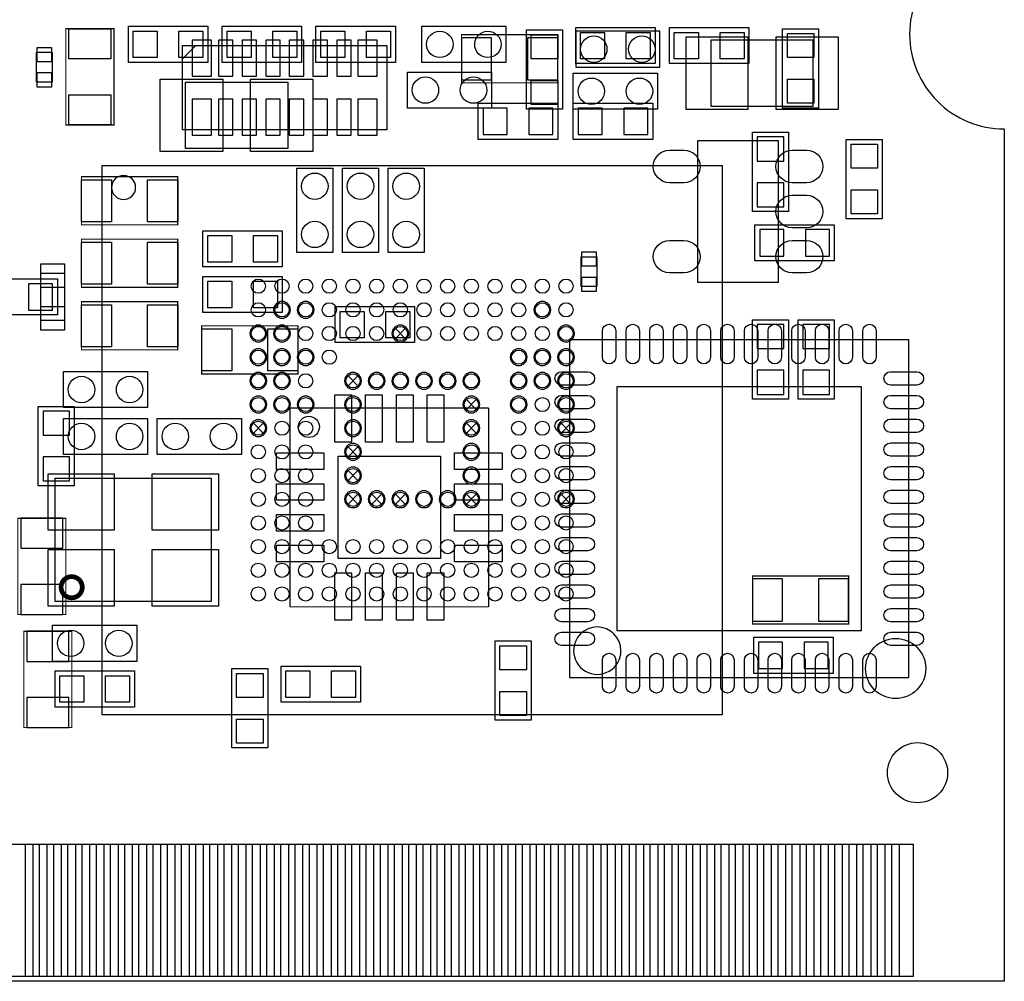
# Model space of a CAD drawing. Extents: x 7.2 to 74.8, y 33.9 to 67.
# Tile 5 of 6: x 54 to 74.8, y 34 to 54.3. Entities that reach past the tile are written whole.
import ezdxf

# ---------------------------------------------------------------- set-up
doc = ezdxf.new("R2010")
doc.units = 0
for name, color, linetype in [('BG_OUTLINE', 9, 'CONTINUOUS'), ('PG_ASSEMBLY_BOTTOM', 254, 'CONTINUOUS'), ('PG_ASSEMBLY_TOP', 13, 'CONTINUOUS'), ('PIN_BOTTOM', 211, 'CONTINUOUS'), ('PIN_TOP', 173, 'CONTINUOUS')]:
    doc.layers.add(name, color=color, linetype=linetype)

msp = doc.modelspace()

# ---------------------------------------------------------------- linework, layer by layer
at = {"layer": 'BG_OUTLINE'}
msp.add_lwpolyline([(74.799952, 55.992776, 0.414214), (72.800972, 53.993796, 0.414214), (74.799952, 51.994816), (74.799952, 33.993836), (23.949152, 33.993836), (23.949152, 37.493956, 0.414214), (23.451312, 37.994336, 0.414214), (22.950932, 37.493956), (22.950932, 33.993836), (7.200392, 33.993836), (7.200392, 51.994816, 0.414214), (9.199372, 53.993796, 0.414214), (7.200392, 55.992776), (7.199884, 66.987928), (74.799952, 66.987928)], format="xyb", close=True, dxfattribs=at)
at = {"layer": 'PG_ASSEMBLY_BOTTOM', "const_width": 0.0254}
for points in [[(63.334392, 52.967636), (65.366392, 52.967636), (65.366392, 53.983636), (63.334392, 53.983636), (63.334392, 52.967636)], [(53.961792, 43.772836), (53.961792, 41.740836), (54.977792, 41.740836), (54.977792, 43.772836), (53.961792, 43.772836)], [(69.481192, 41.537636), (71.513192, 41.537636), (71.513192, 42.553636), (69.481192, 42.553636), (69.481192, 41.537636)], [(55.104792, 39.353236), (55.104792, 41.385236), (54.088792, 41.385236), (54.088792, 39.353236), (55.104792, 39.353236)]]:
    msp.add_lwpolyline(points, dxfattribs=at)
at = {"layer": 'PG_ASSEMBLY_BOTTOM'}
for points in [[(67.525392, 54.059836), (65.747392, 54.059836), (65.747392, 53.297836), (67.525392, 53.297836), (67.525392, 54.059836)], [(68.604892, 52.472336), (70.763892, 52.472336), (70.763892, 53.869336), (68.604892, 53.869336), (68.604892, 52.472336)], [(57.441592, 53.475636), (57.720992, 53.755036)], [(61.917326, 47.548292), (61.917326, 47.5488), (62.168278, 47.799752)], [(61.91758, 47.799498), (61.91758, 47.79899), (62.168532, 47.548038)], [(60.917328, 46.548294), (60.917328, 46.548802), (61.16828, 46.799754)], [(60.917582, 46.7995), (60.917582, 46.798992), (61.168534, 46.54804)], [(63.417196, 46.048422), (63.417196, 46.04893), (63.668148, 46.299882)], [(63.41745, 46.299628), (63.41745, 46.29912), (63.668402, 46.048168)], [(58.917332, 45.548296), (58.917332, 45.548804), (59.168284, 45.799756)], [(58.917586, 45.799502), (58.917586, 45.798994), (59.168538, 45.548042)], [(63.417196, 45.548296), (63.417196, 45.548804), (63.668148, 45.799756)], [(63.41745, 45.799502), (63.41745, 45.798994), (63.668402, 45.548042)], [(65.417192, 45.548296), (65.417192, 45.548804), (65.668144, 45.799756)], [(65.417446, 45.799502), (65.417446, 45.798994), (65.668398, 45.548042)], [(60.917328, 45.048424), (60.917328, 45.048932), (61.16828, 45.299884)], [(60.917582, 45.29963), (60.917582, 45.299122), (61.168534, 45.04817)], [(60.917328, 44.548298), (60.917328, 44.548806), (61.16828, 44.799758)], [(60.917582, 44.799504), (60.917582, 44.798996), (61.168534, 44.548044)], [(60.917328, 44.048426), (60.917328, 44.048934), (61.16828, 44.299886)], [(60.917582, 44.299632), (60.917582, 44.299124), (61.168534, 44.048172)], [(61.4172, 44.048426), (61.4172, 44.048934), (61.668152, 44.299886)], [(61.417454, 44.299632), (61.417454, 44.299124), (61.668406, 44.048172)], [(61.917326, 44.048426), (61.917326, 44.048934), (62.168278, 44.299886)], [(61.91758, 44.299632), (61.91758, 44.299124), (62.168532, 44.048172)], [(63.417196, 44.048426), (63.417196, 44.048934), (63.668148, 44.299886)], [(63.41745, 44.299632), (63.41745, 44.299124), (63.668402, 44.048172)], [(65.417192, 44.048426), (65.417192, 44.048934), (65.668144, 44.299886)], [(65.417446, 44.299632), (65.417446, 44.299124), (65.668398, 44.048172)]]:
    msp.add_lwpolyline(points, dxfattribs=at)
for points in [[(57.441592, 53.755036), (61.759592, 53.755036), (61.759592, 51.977036), (57.441592, 51.977036)], [(65.366392, 51.773836), (63.689992, 51.773836), (63.689992, 52.535836), (65.366392, 52.535836)], [(65.696592, 52.535836), (67.372992, 52.535836), (67.372992, 51.773836), (65.696592, 51.773836)], [(69.481192, 50.249836), (69.481192, 51.926236), (70.243192, 51.926236), (70.243192, 50.249836)], [(68.843144, 39.623746), (55.743094, 39.623746), (55.743094, 51.223672), (68.843144, 51.223672)], [(69.531992, 49.970436), (71.208392, 49.970436), (71.208392, 49.208436), (69.531992, 49.208436)], [(54.799992, 48.065436), (53.123592, 48.065436), (53.123592, 48.827436), (54.799992, 48.827436)], [(70.243192, 47.963836), (70.243192, 46.287436), (69.481192, 46.287436), (69.481192, 47.963836)], [(71.208392, 47.963836), (71.208392, 46.287436), (70.446392, 46.287436), (70.446392, 47.963836)], [(54.393592, 44.458636), (54.393592, 46.135036), (55.155592, 46.135036), (55.155592, 44.458636)], [(71.182992, 40.496236), (69.506592, 40.496236), (69.506592, 41.258236), (71.182992, 41.258236)]]:
    msp.add_lwpolyline(points, close=True, dxfattribs=at)
for points in [[(56.450992, 50.757836, 1), (55.942992, 50.757836, 1), (56.450992, 50.757836)], [(59.720734, 48.173894, 1), (59.365134, 48.173894, 1), (59.720734, 48.173894)], [(60.22086, 48.173894, 1), (59.86526, 48.173894, 1), (60.22086, 48.173894)], [(65.22085, 48.173894, 1), (64.86525, 48.173894, 1), (65.22085, 48.173894)], [(59.220862, 47.673768, 1), (58.865262, 47.673768, 1), (59.220862, 47.673768)], [(59.720734, 47.673768, 1), (59.365134, 47.673768, 1), (59.720734, 47.673768)], [(62.220856, 47.673768, 1), (61.865256, 47.673768, 1), (62.220856, 47.673768)], [(65.720722, 47.673768, 1), (65.365122, 47.673768, 1), (65.720722, 47.673768)], [(59.220862, 47.173896, 1), (58.865262, 47.173896, 1), (59.220862, 47.173896)], [(59.720734, 47.173896, 1), (59.365134, 47.173896, 1), (59.720734, 47.173896)], [(60.22086, 47.173896, 1), (59.86526, 47.173896, 1), (60.22086, 47.173896)], [(64.720724, 47.173896, 1), (64.365124, 47.173896, 1), (64.720724, 47.173896)], [(65.22085, 47.173896, 1), (64.86525, 47.173896, 1), (65.22085, 47.173896)], [(65.720722, 47.173896, 1), (65.365122, 47.173896, 1), (65.720722, 47.173896)], [(59.220862, 46.67377, 1), (58.865262, 46.67377, 1), (59.220862, 46.67377)], [(59.720734, 46.67377, 1), (59.365134, 46.67377, 1), (59.720734, 46.67377)], [(61.220858, 46.67377, 1), (60.865258, 46.67377, 1), (61.220858, 46.67377)], [(61.72073, 46.67377, 1), (61.36513, 46.67377, 1), (61.72073, 46.67377)], [(62.220856, 46.67377, 1), (61.865256, 46.67377, 1), (62.220856, 46.67377)], [(62.720728, 46.67377, 1), (62.365128, 46.67377, 1), (62.720728, 46.67377)], [(63.220854, 46.67377, 1), (62.865254, 46.67377, 1), (63.220854, 46.67377)], [(63.720726, 46.67377, 1), (63.365126, 46.67377, 1), (63.720726, 46.67377)], [(64.720724, 46.67377, 1), (64.365124, 46.67377, 1), (64.720724, 46.67377)], [(65.22085, 46.67377, 1), (64.86525, 46.67377, 1), (65.22085, 46.67377)], [(65.720722, 46.67377, 1), (65.365122, 46.67377, 1), (65.720722, 46.67377)], [(59.220862, 46.173898, 1), (58.865262, 46.173898, 1), (59.220862, 46.173898)], [(59.720734, 46.173898, 1), (59.365134, 46.173898, 1), (59.720734, 46.173898)], [(60.22086, 46.173898, 1), (59.86526, 46.173898, 1), (60.22086, 46.173898)], [(61.220858, 46.173898, 1), (60.865258, 46.173898, 1), (61.220858, 46.173898)], [(63.720726, 46.173898, 1), (63.365126, 46.173898, 1), (63.720726, 46.173898)], [(64.720724, 46.173898, 1), (64.365124, 46.173898, 1), (64.720724, 46.173898)], [(65.720722, 46.173898, 1), (65.365122, 46.173898, 1), (65.720722, 46.173898)], [(59.220862, 45.673772, 1), (58.865262, 45.673772, 1), (59.220862, 45.673772)], [(61.220858, 45.673772, 1), (60.865258, 45.673772, 1), (61.220858, 45.673772)], [(63.720726, 45.673772, 1), (63.365126, 45.673772, 1), (63.720726, 45.673772)], [(65.720722, 45.673772, 1), (65.365122, 45.673772, 1), (65.720722, 45.673772)], [(61.220858, 45.1739, 1), (60.865258, 45.1739, 1), (61.220858, 45.1739)], [(63.720726, 45.1739, 1), (63.365126, 45.1739, 1), (63.720726, 45.1739)], [(61.220858, 44.673774, 1), (60.865258, 44.673774, 1), (61.220858, 44.673774)], [(63.720726, 44.673774, 1), (63.365126, 44.673774, 1), (63.720726, 44.673774)], [(61.220858, 44.173902, 1), (60.865258, 44.173902, 1), (61.220858, 44.173902)], [(61.72073, 44.173902, 1), (61.36513, 44.173902, 1), (61.72073, 44.173902)], [(62.220856, 44.173902, 1), (61.865256, 44.173902, 1), (62.220856, 44.173902)], [(62.720728, 44.173902, 1), (62.365128, 44.173902, 1), (62.720728, 44.173902)], [(63.220854, 44.173902, 1), (62.865254, 44.173902, 1), (63.220854, 44.173902)], [(63.720726, 44.173902, 1), (63.365126, 44.173902, 1), (63.720726, 44.173902)], [(65.720722, 44.173902, 1), (65.365122, 44.173902, 1), (65.720722, 44.173902)]]:
    msp.add_lwpolyline(points, format="xyb", dxfattribs=at)
at = {"layer": 'PG_ASSEMBLY_TOP'}
for points, const_width in [([(55.993792, 54.110636), (55.993792, 52.078636), (54.977792, 52.078636), (54.977792, 54.110636), (55.993792, 54.110636)], 0.0254), ([(57.339992, 49.970436), (55.307992, 49.970436), (55.307992, 50.986436), (57.339992, 50.986436), (57.339992, 49.970436)], 0.0254), ([(57.339992, 48.649636), (55.307992, 48.649636), (55.307992, 49.665636), (57.339992, 49.665636), (57.339992, 48.649636)], 0.0254), ([(57.339992, 47.328836), (55.307992, 47.328836), (55.307992, 48.344836), (57.339992, 48.344836), (57.339992, 47.328836)], 0.0254), ([(57.847992, 47.836836), (59.879992, 47.836836), (59.879992, 46.820836), (57.847992, 46.820836), (57.847992, 47.836836)], 0.0254), ([(59.71032, 41.901364), (59.71032, 46.101508)], 0.0254), ([(59.71032, 46.101508), (63.910464, 46.101508)], 0.0254), ([(63.910464, 46.101508), (63.910464, 41.901364)], 0.0254), ([(63.910464, 41.901364), (59.71032, 41.901364)], 0.0254), ([(74.80046, 33.993836), (74.80046, 39.283894)], 0.001016), ([(22.80031, 33.993836), (74.80046, 33.993836)], 0.001016)]:
    msp.add_lwpolyline(points, dxfattribs=dict(at, const_width=const_width))
for points in [[(56.298592, 53.399436), (56.298592, 54.161436), (57.974992, 54.161436), (57.974992, 53.399436)], [(59.956192, 54.161436), (59.956192, 53.399436), (58.279792, 53.399436), (58.279792, 54.161436)], [(60.260992, 53.399436), (60.260992, 54.161436), (61.937392, 54.161436), (61.937392, 53.399436)], [(64.705992, 54.085236), (65.467992, 54.085236), (65.467992, 52.408836), (64.705992, 52.408836)], [(67.423792, 54.136036), (67.423792, 53.374036), (65.747392, 53.374036), (65.747392, 54.136036)], [(67.728592, 53.374036), (67.728592, 54.136036), (69.404992, 54.136036), (69.404992, 53.374036)], [(70.116192, 54.110636), (70.878192, 54.110636), (70.878192, 52.434236), (70.116192, 52.434236)], [(72.224392, 50.097436), (71.462392, 50.097436), (71.462392, 51.773836), (72.224392, 51.773836)], [(59.549792, 49.843436), (59.549792, 49.081436), (57.873392, 49.081436), (57.873392, 49.843436)], [(59.549792, 48.878236), (59.549792, 48.116236), (57.873392, 48.116236), (57.873392, 48.878236)], [(60.667392, 47.481236), (60.667392, 48.243236), (62.343792, 48.243236), (62.343792, 47.481236)], [(72.776842, 40.400986), (65.626742, 40.400986), (65.626742, 47.551086), (72.776842, 47.551086)], [(54.750208, 42.015664), (54.750208, 44.615608), (58.050176, 44.615608), (58.050176, 42.015664)], [(64.045592, 41.182036), (64.807592, 41.182036), (64.807592, 39.505636), (64.045592, 39.505636)], [(58.482992, 40.597836), (59.244992, 40.597836), (59.244992, 38.921436), (58.482992, 38.921436)], [(61.200792, 40.648636), (61.200792, 39.886636), (59.524392, 39.886636), (59.524392, 40.648636)], [(56.425592, 40.547036), (56.425592, 39.785036), (54.749192, 39.785036), (54.749192, 40.547036)]]:
    msp.add_lwpolyline(points, close=True, dxfattribs=at)
for points in [[(64.274192, 53.399436), (62.496192, 53.399436), (62.496192, 54.161436), (64.274192, 54.161436), (64.274192, 53.399436)], [(54.355492, 52.982876), (54.355492, 53.612796), (54.685692, 53.612796), (54.685692, 52.982876), (54.355492, 52.982876)], [(63.969392, 52.434236), (62.191392, 52.434236), (62.191392, 53.196236), (63.969392, 53.196236), (63.969392, 52.434236)], [(65.696592, 53.170836), (67.474592, 53.170836), (67.474592, 52.408836), (65.696592, 52.408836), (65.696592, 53.170836)], [(59.664092, 51.583336), (57.505092, 51.583336), (57.505092, 52.980336), (59.664092, 52.980336), (59.664092, 51.583336)], [(68.325492, 48.751236), (68.325492, 51.748436), (70.027292, 51.748436), (70.027292, 48.751236), (68.325492, 48.751236)], [(60.616592, 51.164236), (60.616592, 49.386236), (59.854592, 49.386236), (59.854592, 51.164236), (60.616592, 51.164236)], [(60.819792, 49.386236), (60.819792, 51.164236), (61.581792, 51.164236), (61.581792, 49.386236), (60.819792, 49.386236)], [(62.546992, 51.164236), (62.546992, 49.386236), (61.784992, 49.386236), (61.784992, 51.164236), (62.546992, 51.164236)], [(65.861692, 48.664876), (65.861692, 49.294796), (66.191892, 49.294796), (66.191892, 48.664876), (65.861692, 48.664876)], [(54.948328, 48.946562), (54.948328, 47.94631), (54.448456, 47.94631), (54.448456, 48.946562), (54.948328, 48.946562)], [(56.704992, 46.109636), (54.926992, 46.109636), (54.926992, 46.871636), (56.704992, 46.871636), (56.704992, 46.109636)], [(54.926992, 45.881036), (56.704992, 45.881036), (56.704992, 45.119036), (54.926992, 45.119036), (54.926992, 45.881036)], [(58.686192, 45.119036), (56.908192, 45.119036), (56.908192, 45.881036), (58.686192, 45.881036), (58.686192, 45.119036)], [(56.476392, 40.750236), (54.698392, 40.750236), (54.698392, 41.512236), (56.476392, 41.512236), (56.476392, 40.750236)]]:
    msp.add_lwpolyline(points, dxfattribs=at)
msp.add_lwpolyline([(60.33389, 45.701458, -0.414271), (60.11037, 45.477938, -0.414144), (59.88685, 45.701458, -0.414156), (60.11037, 45.924978, -0.414144)], format="xyb", close=True, dxfattribs=at)
at = {"layer": 'PG_ASSEMBLY_TOP', "const_width": 0.100076}
msp.add_lwpolyline([(55.32374, 42.315638, 0.999991), (54.8767, 42.315638, 1.000009), (55.32374, 42.315638)], format="xyb", dxfattribs=at)
at = {"layer": 'PG_ASSEMBLY_TOP'}
msp.add_lwpolyline([(66.701924, 40.976042, 0.999988), (65.701672, 40.976042, 1.000012), (66.701924, 40.976042)], format="xyb", dxfattribs=at)
at = {"layer": 'PIN_BOTTOM'}
for points in [[(58.053732, 53.869336), (57.647332, 53.869336), (57.647332, 53.107336), (58.053732, 53.107336)], [(58.198512, 53.869336), (58.198512, 53.107336), (58.503312, 53.107336), (58.503312, 53.869336)], [(58.698892, 53.869336), (58.698892, 53.107336), (59.003692, 53.107336), (59.003692, 53.869336)], [(59.199272, 53.869336), (59.199272, 53.107336), (59.504072, 53.107336), (59.504072, 53.869336)], [(59.697112, 53.869336), (59.697112, 53.107336), (60.001912, 53.107336), (60.001912, 53.869336)], [(60.197492, 53.869336), (60.197492, 53.107336), (60.502292, 53.107336), (60.502292, 53.869336)], [(60.697872, 53.869336), (60.697872, 53.107336), (61.002672, 53.107336), (61.002672, 53.869336)], [(61.553852, 53.869336), (61.147452, 53.869336), (61.147452, 53.107336), (61.553852, 53.107336)], [(63.969392, 53.031136), (63.969392, 53.920136), (63.334392, 53.920136), (63.334392, 53.031136)], [(65.366392, 53.031136), (65.366392, 53.920136), (64.731392, 53.920136), (64.731392, 53.031136)], [(69.392292, 53.932836), (68.071492, 53.932836), (68.071492, 52.408836), (69.392292, 52.408836)], [(71.297292, 53.932836), (69.976492, 53.932836), (69.976492, 52.408836), (71.297292, 52.408836)], [(57.647332, 51.862736), (58.053732, 51.862736), (58.053732, 52.624736), (57.647332, 52.624736)], [(58.198512, 52.624736), (58.198512, 51.862736), (58.503312, 51.862736), (58.503312, 52.624736)], [(58.698892, 52.624736), (58.698892, 51.862736), (59.003692, 51.862736), (59.003692, 52.624736)], [(59.199272, 52.624736), (59.199272, 51.862736), (59.504072, 51.862736), (59.504072, 52.624736)], [(59.697112, 52.624736), (59.697112, 51.862736), (60.001912, 51.862736), (60.001912, 52.624736)], [(60.197492, 52.624736), (60.197492, 51.862736), (60.502292, 51.862736), (60.502292, 52.624736)], [(60.697872, 52.624736), (60.697872, 51.862736), (61.002672, 51.862736), (61.002672, 52.624736)], [(61.147452, 51.862736), (61.553852, 51.862736), (61.553852, 52.624736), (61.147452, 52.624736)], [(64.299592, 51.875436), (64.299592, 52.434236), (63.791592, 52.434236), (63.791592, 51.875436)], [(65.264792, 51.875436), (65.264792, 52.434236), (64.756792, 52.434236), (64.756792, 51.875436)], [(65.798192, 52.434236), (65.798192, 51.875436), (66.306192, 51.875436), (66.306192, 52.434236)], [(66.763392, 52.434236), (66.763392, 51.875436), (67.271392, 51.875436), (67.271392, 52.434236)], [(69.582792, 51.316636), (70.141592, 51.316636), (70.141592, 51.824636), (69.582792, 51.824636)], [(69.582792, 50.351436), (70.141592, 50.351436), (70.141592, 50.859436), (69.582792, 50.859436)], [(69.633592, 49.868836), (69.633592, 49.310036), (70.141592, 49.310036), (70.141592, 49.868836)], [(70.598792, 49.868836), (70.598792, 49.310036), (71.106792, 49.310036), (71.106792, 49.868836)], [(54.698392, 48.167036), (54.698392, 48.725836), (54.190392, 48.725836), (54.190392, 48.167036)], [(70.141592, 47.862236), (69.582792, 47.862236), (69.582792, 47.354236), (70.141592, 47.354236)], [(71.106792, 47.862236), (70.547992, 47.862236), (70.547992, 47.354236), (71.106792, 47.354236)], [(70.141592, 46.897036), (69.582792, 46.897036), (69.582792, 46.389036), (70.141592, 46.389036)], [(71.106792, 46.897036), (70.547992, 46.897036), (70.547992, 46.389036), (71.106792, 46.389036)], [(54.495192, 45.525436), (55.053992, 45.525436), (55.053992, 46.033436), (54.495192, 46.033436)], [(54.495192, 44.560236), (55.053992, 44.560236), (55.053992, 45.068236), (54.495192, 45.068236)], [(54.025292, 43.137836), (54.914292, 43.137836), (54.914292, 43.772836), (54.025292, 43.772836)], [(70.116192, 41.601136), (70.116192, 42.490136), (69.481192, 42.490136), (69.481192, 41.601136)], [(71.513192, 41.601136), (71.513192, 42.490136), (70.878192, 42.490136), (70.878192, 41.601136)], [(54.025292, 41.740836), (54.914292, 41.740836), (54.914292, 42.375836), (54.025292, 42.375836)], [(55.041292, 41.385236), (54.152292, 41.385236), (54.152292, 40.750236), (55.041292, 40.750236)], [(70.116192, 40.597836), (70.116192, 41.156636), (69.608192, 41.156636), (69.608192, 40.597836)], [(71.081392, 40.597836), (71.081392, 41.156636), (70.573392, 41.156636), (70.573392, 40.597836)], [(55.041292, 39.988236), (54.152292, 39.988236), (54.152292, 39.353236), (55.041292, 39.353236)], [(53.821838, 34.093912), (53.821838, 36.887912), (54.279038, 36.887912), (54.279038, 34.093912)], [(54.421786, 34.093912), (54.421786, 36.887912), (54.878986, 36.887912), (54.878986, 34.093912)], [(55.021734, 34.093912), (55.021734, 36.887912), (55.478934, 36.887912), (55.478934, 34.093912)], [(55.621682, 34.093912), (55.621682, 36.887912), (56.078882, 36.887912), (56.078882, 34.093912)], [(56.221884, 34.093912), (56.221884, 36.887912), (56.679084, 36.887912), (56.679084, 34.093912)], [(56.821832, 34.093912), (56.821832, 36.887912), (57.279032, 36.887912), (57.279032, 34.093912)], [(57.42178, 34.093912), (57.42178, 36.887912), (57.87898, 36.887912), (57.87898, 34.093912)], [(58.021728, 34.093912), (58.021728, 36.887912), (58.478928, 36.887912), (58.478928, 34.093912)], [(58.621676, 34.093912), (58.621676, 36.887912), (59.078876, 36.887912), (59.078876, 34.093912)], [(59.221878, 34.093912), (59.221878, 36.887912), (59.679078, 36.887912), (59.679078, 34.093912)], [(59.821826, 34.093912), (59.821826, 36.887912), (60.279026, 36.887912), (60.279026, 34.093912)], [(60.421774, 34.093912), (60.421774, 36.887912), (60.878974, 36.887912), (60.878974, 34.093912)], [(61.021722, 34.093912), (61.021722, 36.887912), (61.478922, 36.887912), (61.478922, 34.093912)], [(61.62167, 34.093912), (61.62167, 36.887912), (62.07887, 36.887912), (62.07887, 34.093912)], [(62.221872, 34.093912), (62.221872, 36.887912), (62.679072, 36.887912), (62.679072, 34.093912)], [(62.82182, 34.093912), (62.82182, 36.887912), (63.27902, 36.887912), (63.27902, 34.093912)], [(63.421768, 34.093912), (63.421768, 36.887912), (63.878968, 36.887912), (63.878968, 34.093912)], [(64.021716, 34.093912), (64.021716, 36.887912), (64.478916, 36.887912), (64.478916, 34.093912)], [(64.621918, 34.093912), (64.621918, 36.887912), (65.079118, 36.887912), (65.079118, 34.093912)], [(65.221866, 34.093912), (65.221866, 36.887912), (65.679066, 36.887912), (65.679066, 34.093912)], [(65.821814, 34.093912), (65.821814, 36.887912), (66.279014, 36.887912), (66.279014, 34.093912)], [(66.421762, 34.093912), (66.421762, 36.887912), (66.878962, 36.887912), (66.878962, 34.093912)], [(67.02171, 34.093912), (67.02171, 36.887912), (67.47891, 36.887912), (67.47891, 34.093912)], [(67.621912, 34.093912), (67.621912, 36.887912), (68.079112, 36.887912), (68.079112, 34.093912)], [(68.22186, 34.093912), (68.22186, 36.887912), (68.67906, 36.887912), (68.67906, 34.093912)], [(68.821808, 34.093912), (68.821808, 36.887912), (69.279008, 36.887912), (69.279008, 34.093912)], [(69.421756, 34.093912), (69.421756, 36.887912), (69.878956, 36.887912), (69.878956, 34.093912)], [(70.021704, 34.093912), (70.021704, 36.887912), (70.478904, 36.887912), (70.478904, 34.093912)], [(70.621906, 34.093912), (70.621906, 36.887912), (71.079106, 36.887912), (71.079106, 34.093912)], [(71.221854, 34.093912), (71.221854, 36.887912), (71.679054, 36.887912), (71.679054, 34.093912)], [(71.821802, 34.093912), (71.821802, 36.887912), (72.279002, 36.887912), (72.279002, 34.093912)], [(72.42175, 34.093912), (72.42175, 36.887912), (72.87895, 36.887912), (72.87895, 34.093912)]]:
    msp.add_lwpolyline(points, close=True, dxfattribs=at)
for centre, radius in [((66.128392, 53.678836), 0.2794), ((67.144392, 53.678836), 0.2794), ((59.043062, 48.673766), 0.149987), ((59.542934, 48.673766), 0.149987), ((60.04306, 48.673766), 0.149987), ((60.542932, 48.673766), 0.149987), ((61.043058, 48.673766), 0.149987), ((61.54293, 48.673766), 0.149987), ((62.043056, 48.673766), 0.149987), ((62.542928, 48.673766), 0.149987), ((63.043054, 48.673766), 0.149987), ((63.542926, 48.673766), 0.149987), ((64.043052, 48.673766), 0.149987), ((64.542924, 48.673766), 0.149987), ((65.04305, 48.673766), 0.149987), ((65.542922, 48.673766), 0.149987), ((59.043062, 48.173894), 0.149987), ((59.542934, 48.173894), 0.149987), ((60.04306, 48.173894), 0.149987), ((60.542932, 48.173894), 0.149987), ((61.043058, 48.173894), 0.149987), ((61.54293, 48.173894), 0.149987), ((62.043056, 48.173894), 0.149987), ((62.542928, 48.173894), 0.149987), ((63.043054, 48.173894), 0.149987), ((63.542926, 48.173894), 0.149987), ((64.043052, 48.173894), 0.149987), ((64.542924, 48.173894), 0.149987), ((65.04305, 48.173894), 0.149987), ((65.542922, 48.173894), 0.149987), ((59.043062, 47.673768), 0.149987), ((59.542934, 47.673768), 0.149987), ((60.04306, 47.673768), 0.149987), ((60.542932, 47.673768), 0.149987), ((61.043058, 47.673768), 0.149987), ((61.54293, 47.673768), 0.149987), ((62.043056, 47.673768), 0.149987), ((62.542928, 47.673768), 0.149987), ((63.043054, 47.673768), 0.149987), ((63.542926, 47.673768), 0.149987), ((64.043052, 47.673768), 0.149987), ((64.542924, 47.673768), 0.149987), ((65.04305, 47.673768), 0.149987), ((65.542922, 47.673768), 0.149987), ((59.043062, 47.173896), 0.149987), ((59.542934, 47.173896), 0.149987), ((60.04306, 47.173896), 0.149987), ((60.542932, 47.173896), 0.149987), ((64.542924, 47.173896), 0.149987), ((65.04305, 47.173896), 0.149987), ((65.542922, 47.173896), 0.149987), ((59.043062, 46.67377), 0.149987), ((59.542934, 46.67377), 0.149987), ((60.04306, 46.67377), 0.149987), ((61.043058, 46.67377), 0.149987), ((61.54293, 46.67377), 0.149987), ((62.043056, 46.67377), 0.149987), ((62.542928, 46.67377), 0.149987), ((63.043054, 46.67377), 0.149987), ((63.542926, 46.67377), 0.149987), ((64.542924, 46.67377), 0.149987), ((65.04305, 46.67377), 0.149987), ((65.542922, 46.67377), 0.149987), ((59.043062, 46.173898), 0.149987), ((59.542934, 46.173898), 0.149987), ((60.04306, 46.173898), 0.149987), ((61.043058, 46.173898), 0.149987), ((63.542926, 46.173898), 0.149987), ((64.542924, 46.173898), 0.149987), ((65.04305, 46.173898), 0.149987), ((65.542922, 46.173898), 0.149987), ((59.043062, 45.673772), 0.149987), ((59.542934, 45.673772), 0.149987), ((60.04306, 45.673772), 0.149987), ((61.043058, 45.673772), 0.149987), ((63.542926, 45.673772), 0.149987), ((64.542924, 45.673772), 0.149987), ((65.04305, 45.673772), 0.149987), ((65.542922, 45.673772), 0.149987), ((59.043062, 45.1739), 0.149987), ((59.542934, 45.1739), 0.149987), ((60.04306, 45.1739), 0.149987), ((61.043058, 45.1739), 0.149987), ((63.542926, 45.1739), 0.149987), ((64.542924, 45.1739), 0.149987), ((65.04305, 45.1739), 0.149987), ((65.542922, 45.1739), 0.149987), ((59.043062, 44.673774), 0.149987), ((59.542934, 44.673774), 0.149987), ((60.04306, 44.673774), 0.149987), ((61.043058, 44.673774), 0.149987), ((63.542926, 44.673774), 0.149987), ((64.542924, 44.673774), 0.149987), ((65.04305, 44.673774), 0.149987), ((65.542922, 44.673774), 0.149987), ((59.043062, 44.173902), 0.149987), ((59.542934, 44.173902), 0.149987), ((60.04306, 44.173902), 0.149987), ((61.043058, 44.173902), 0.149987), ((61.54293, 44.173902), 0.149987), ((62.043056, 44.173902), 0.149987), ((62.542928, 44.173902), 0.149987), ((63.043054, 44.173902), 0.149987), ((63.542926, 44.173902), 0.149987), ((64.542924, 44.173902), 0.149987), ((65.04305, 44.173902), 0.149987), ((65.542922, 44.173902), 0.149987), ((59.043062, 43.673776), 0.149987), ((59.542934, 43.673776), 0.149987), ((60.04306, 43.673776), 0.149987), ((64.542924, 43.673776), 0.149987), ((65.04305, 43.673776), 0.149987), ((65.542922, 43.673776), 0.149987), ((59.043062, 43.173904), 0.149987), ((59.542934, 43.173904), 0.149987), ((60.04306, 43.173904), 0.149987), ((60.542932, 43.173904), 0.149987), ((61.043058, 43.173904), 0.149987), ((61.54293, 43.173904), 0.149987), ((62.043056, 43.173904), 0.149987), ((62.542928, 43.173904), 0.149987), ((63.043054, 43.173904), 0.149987), ((63.542926, 43.173904), 0.149987), ((64.043052, 43.173904), 0.149987), ((64.542924, 43.173904), 0.149987), ((65.04305, 43.173904), 0.149987), ((65.542922, 43.173904), 0.149987), ((59.043062, 42.673778), 0.149987), ((59.542934, 42.673778), 0.149987), ((60.04306, 42.673778), 0.149987), ((60.542932, 42.673778), 0.149987), ((61.043058, 42.673778), 0.149987), ((61.54293, 42.673778), 0.149987), ((62.043056, 42.673778), 0.149987), ((62.542928, 42.673778), 0.149987), ((63.043054, 42.673778), 0.149987), ((63.542926, 42.673778), 0.149987), ((64.043052, 42.673778), 0.149987), ((64.542924, 42.673778), 0.149987), ((65.04305, 42.673778), 0.149987), ((65.542922, 42.673778), 0.149987), ((59.043062, 42.173906), 0.149987), ((59.542934, 42.173906), 0.149987), ((60.04306, 42.173906), 0.149987), ((60.542932, 42.173906), 0.149987), ((61.043058, 42.173906), 0.149987), ((61.54293, 42.173906), 0.149987), ((62.043056, 42.173906), 0.149987), ((62.542928, 42.173906), 0.149987), ((63.043054, 42.173906), 0.149987), ((63.542926, 42.173906), 0.149987), ((64.043052, 42.173906), 0.149987), ((64.542924, 42.173906), 0.149987), ((65.04305, 42.173906), 0.149987), ((65.542922, 42.173906), 0.149987), ((72.50684, 40.59936), 0.635)]:
    msp.add_circle(centre, radius, dxfattribs=at)
at = {"layer": 'PIN_TOP'}
for points in [[(55.930292, 53.475636), (55.041292, 53.475636), (55.041292, 54.110636), (55.930292, 54.110636)], [(56.400192, 53.501036), (56.400192, 54.059836), (56.908192, 54.059836), (56.908192, 53.501036)], [(57.365392, 53.501036), (57.365392, 54.059836), (57.873392, 54.059836), (57.873392, 53.501036)], [(58.889392, 54.059836), (58.889392, 53.501036), (58.381392, 53.501036), (58.381392, 54.059836)], [(59.854592, 54.059836), (59.854592, 53.501036), (59.346592, 53.501036), (59.346592, 54.059836)], [(60.362592, 53.501036), (60.362592, 54.059836), (60.870592, 54.059836), (60.870592, 53.501036)], [(61.327792, 53.501036), (61.327792, 54.059836), (61.835792, 54.059836), (61.835792, 53.501036)], [(64.807592, 53.983636), (65.366392, 53.983636), (65.366392, 53.475636), (64.807592, 53.475636)], [(66.356992, 54.034436), (66.356992, 53.475636), (65.848992, 53.475636), (65.848992, 54.034436)], [(67.322192, 54.034436), (67.322192, 53.475636), (66.814192, 53.475636), (66.814192, 54.034436)], [(67.830192, 53.475636), (67.830192, 54.034436), (68.338192, 54.034436), (68.338192, 53.475636)], [(68.795392, 53.475636), (68.795392, 54.034436), (69.303392, 54.034436), (69.303392, 53.475636)], [(70.217792, 54.009036), (70.776592, 54.009036), (70.776592, 53.501036), (70.217792, 53.501036)], [(54.672992, 53.41239), (54.368192, 53.41239), (54.368192, 53.71719), (54.672992, 53.71719)], [(54.672992, 52.878482), (54.368192, 52.878482), (54.368192, 53.183282), (54.672992, 53.183282)], [(56.971692, 53.043836), (58.292492, 53.043836), (58.292492, 51.519836), (56.971692, 51.519836)], [(58.876692, 53.043836), (60.197492, 53.043836), (60.197492, 51.519836), (58.876692, 51.519836)], [(70.217792, 53.043836), (70.776592, 53.043836), (70.776592, 52.535836), (70.217792, 52.535836)], [(64.807592, 53.018436), (65.366392, 53.018436), (65.366392, 52.510436), (64.807592, 52.510436)], [(55.930292, 52.078636), (55.041292, 52.078636), (55.041292, 52.713636), (55.930292, 52.713636)], [(72.122792, 51.164236), (71.563992, 51.164236), (71.563992, 51.672236), (72.122792, 51.672236)], [(55.307992, 50.033936), (55.307992, 50.922936), (55.942992, 50.922936), (55.942992, 50.033936)], [(56.704992, 50.033936), (56.704992, 50.922936), (57.339992, 50.922936), (57.339992, 50.033936)], [(72.122792, 50.199036), (71.563992, 50.199036), (71.563992, 50.707036), (72.122792, 50.707036)], [(58.482992, 49.741836), (58.482992, 49.183036), (57.974992, 49.183036), (57.974992, 49.741836)], [(59.448192, 49.741836), (59.448192, 49.183036), (58.940192, 49.183036), (58.940192, 49.741836)], [(55.307992, 48.713136), (55.307992, 49.602136), (55.942992, 49.602136), (55.942992, 48.713136)], [(56.704992, 48.713136), (56.704992, 49.602136), (57.339992, 49.602136), (57.339992, 48.713136)], [(66.179192, 49.09439), (65.874392, 49.09439), (65.874392, 49.39919), (66.179192, 49.39919)], [(54.448202, 48.646334), (54.448202, 49.14646), (54.948328, 49.14646), (54.948328, 48.646334)], [(58.482992, 48.776636), (58.482992, 48.217836), (57.974992, 48.217836), (57.974992, 48.776636)], [(59.448192, 48.776636), (59.448192, 48.217836), (58.940192, 48.217836), (58.940192, 48.776636)], [(66.179192, 48.560482), (65.874392, 48.560482), (65.874392, 48.865282), (66.179192, 48.865282)], [(55.307992, 47.392336), (55.307992, 48.281336), (55.942992, 48.281336), (55.942992, 47.392336)], [(56.704992, 47.392336), (56.704992, 48.281336), (57.339992, 48.281336), (57.339992, 47.392336)], [(54.448202, 47.746158), (54.448202, 48.246284), (54.948328, 48.246284), (54.948328, 47.746158)], [(60.768992, 47.582836), (60.768992, 48.141636), (61.276992, 48.141636), (61.276992, 47.582836)], [(61.734192, 47.582836), (61.734192, 48.141636), (62.242192, 48.141636), (62.242192, 47.582836)], [(58.482992, 47.773336), (58.482992, 46.884336), (57.847992, 46.884336), (57.847992, 47.773336)], [(59.879992, 47.773336), (59.879992, 46.884336), (59.244992, 46.884336), (59.244992, 47.773336)], [(60.66028, 45.381418), (60.66028, 46.381416), (61.010292, 46.381416), (61.010292, 45.381418)], [(61.310266, 45.381418), (61.310266, 46.381416), (61.660278, 46.381416), (61.660278, 45.381418)], [(61.960506, 45.381418), (61.960506, 46.381416), (62.310518, 46.381416), (62.310518, 45.381418)], [(62.610492, 45.381418), (62.610492, 46.381416), (62.960504, 46.381416), (62.960504, 45.381418)], [(71.779892, 46.554136), (71.779892, 41.397936), (66.623692, 41.397936), (66.623692, 46.554136)], [(59.430158, 44.801536), (59.430158, 45.151548), (60.430156, 45.151548), (60.430156, 44.801536)], [(63.190374, 44.801536), (63.190374, 45.151548), (64.190372, 45.151548), (64.190372, 44.801536)], [(60.730384, 42.921428), (60.730384, 45.081444), (62.8904, 45.081444), (62.8904, 42.921428)], [(54.601618, 43.518836), (54.601618, 44.712636), (55.998618, 44.712636), (55.998618, 43.518836)], [(56.801766, 43.518836), (56.801766, 44.712636), (58.198766, 44.712636), (58.198766, 43.518836)], [(59.430158, 44.15155), (59.430158, 44.501562), (60.430156, 44.501562), (60.430156, 44.15155)], [(63.190374, 44.15155), (63.190374, 44.501562), (64.190372, 44.501562), (64.190372, 44.15155)], [(59.430158, 43.50131), (59.430158, 43.851322), (60.430156, 43.851322), (60.430156, 43.50131)], [(63.190374, 43.50131), (63.190374, 43.851322), (64.190372, 43.851322), (64.190372, 43.50131)], [(54.601618, 41.918636), (54.601618, 43.112436), (55.998618, 43.112436), (55.998618, 41.918636)], [(56.801766, 41.918636), (56.801766, 43.112436), (58.198766, 43.112436), (58.198766, 41.918636)], [(59.430158, 42.851324), (59.430158, 43.201336), (60.430156, 43.201336), (60.430156, 42.851324)], [(63.190374, 42.851324), (63.190374, 43.201336), (64.190372, 43.201336), (64.190372, 42.851324)], [(60.66028, 41.621202), (60.66028, 42.6212), (61.010292, 42.6212), (61.010292, 41.621202)], [(61.310266, 41.621202), (61.310266, 42.6212), (61.660278, 42.6212), (61.660278, 41.621202)], [(61.960506, 41.621202), (61.960506, 42.6212), (62.310518, 42.6212), (62.310518, 41.621202)], [(62.610492, 41.621202), (62.610492, 42.6212), (62.960504, 42.6212), (62.960504, 41.621202)], [(64.147192, 41.080436), (64.705992, 41.080436), (64.705992, 40.572436), (64.147192, 40.572436)], [(55.358792, 40.445436), (55.358792, 39.886636), (54.850792, 39.886636), (54.850792, 40.445436)], [(56.323992, 40.445436), (56.323992, 39.886636), (55.815992, 39.886636), (55.815992, 40.445436)], [(58.584592, 40.496236), (59.143392, 40.496236), (59.143392, 39.988236), (58.584592, 39.988236)], [(60.133992, 40.547036), (60.133992, 39.988236), (59.625992, 39.988236), (59.625992, 40.547036)], [(61.099192, 40.547036), (61.099192, 39.988236), (60.591192, 39.988236), (60.591192, 40.547036)], [(64.147192, 40.115236), (64.705992, 40.115236), (64.705992, 39.607236), (64.147192, 39.607236)], [(58.584592, 39.531036), (59.143392, 39.531036), (59.143392, 39.023036), (58.584592, 39.023036)], [(54.121812, 34.093912), (54.121812, 36.887912), (54.579012, 36.887912), (54.579012, 34.093912)], [(54.72176, 34.093912), (54.72176, 36.887912), (55.17896, 36.887912), (55.17896, 34.093912)], [(55.321708, 34.093912), (55.321708, 36.887912), (55.778908, 36.887912), (55.778908, 34.093912)], [(55.92191, 34.093912), (55.92191, 36.887912), (56.37911, 36.887912), (56.37911, 34.093912)], [(56.521858, 34.093912), (56.521858, 36.887912), (56.979058, 36.887912), (56.979058, 34.093912)], [(57.121806, 34.093912), (57.121806, 36.887912), (57.579006, 36.887912), (57.579006, 34.093912)], [(57.721754, 34.093912), (57.721754, 36.887912), (58.178954, 36.887912), (58.178954, 34.093912)], [(58.321702, 34.093912), (58.321702, 36.887912), (58.778902, 36.887912), (58.778902, 34.093912)], [(58.921904, 34.093912), (58.921904, 36.887912), (59.379104, 36.887912), (59.379104, 34.093912)], [(59.521852, 34.093912), (59.521852, 36.887912), (59.979052, 36.887912), (59.979052, 34.093912)], [(60.1218, 34.093912), (60.1218, 36.887912), (60.579, 36.887912), (60.579, 34.093912)], [(60.721748, 34.093912), (60.721748, 36.887912), (61.178948, 36.887912), (61.178948, 34.093912)], [(61.321696, 34.093912), (61.321696, 36.887912), (61.778896, 36.887912), (61.778896, 34.093912)], [(61.921898, 34.093912), (61.921898, 36.887912), (62.379098, 36.887912), (62.379098, 34.093912)], [(62.521846, 34.093912), (62.521846, 36.887912), (62.979046, 36.887912), (62.979046, 34.093912)], [(63.121794, 34.093912), (63.121794, 36.887912), (63.578994, 36.887912), (63.578994, 34.093912)], [(63.721742, 34.093912), (63.721742, 36.887912), (64.178942, 36.887912), (64.178942, 34.093912)], [(64.32169, 34.093912), (64.32169, 36.887912), (64.77889, 36.887912), (64.77889, 34.093912)], [(64.921892, 34.093912), (64.921892, 36.887912), (65.379092, 36.887912), (65.379092, 34.093912)], [(65.52184, 34.093912), (65.52184, 36.887912), (65.97904, 36.887912), (65.97904, 34.093912)], [(66.121788, 34.093912), (66.121788, 36.887912), (66.578988, 36.887912), (66.578988, 34.093912)], [(66.721736, 34.093912), (66.721736, 36.887912), (67.178936, 36.887912), (67.178936, 34.093912)], [(67.321684, 34.093912), (67.321684, 36.887912), (67.778884, 36.887912), (67.778884, 34.093912)], [(67.921886, 34.093912), (67.921886, 36.887912), (68.379086, 36.887912), (68.379086, 34.093912)], [(68.521834, 34.093912), (68.521834, 36.887912), (68.979034, 36.887912), (68.979034, 34.093912)], [(69.121782, 34.093912), (69.121782, 36.887912), (69.578982, 36.887912), (69.578982, 34.093912)], [(69.72173, 34.093912), (69.72173, 36.887912), (70.17893, 36.887912), (70.17893, 34.093912)], [(70.321678, 34.093912), (70.321678, 36.887912), (70.778878, 36.887912), (70.778878, 34.093912)], [(70.92188, 34.093912), (70.92188, 36.887912), (71.37908, 36.887912), (71.37908, 34.093912)], [(71.521828, 34.093912), (71.521828, 36.887912), (71.979028, 36.887912), (71.979028, 34.093912)], [(72.121776, 34.093912), (72.121776, 36.887912), (72.578976, 36.887912), (72.578976, 34.093912)]]:
    msp.add_lwpolyline(points, close=True, dxfattribs=at)
for points in [[(67.728592, 51.545236), (68.033392, 51.545236, -1), (68.033392, 50.859436), (67.728592, 50.859436, -1)], [(70.319392, 51.545236), (70.624192, 51.545236, -1), (70.624192, 50.859436), (70.319392, 50.859436, -1)], [(70.319392, 50.592736), (70.624192, 50.592736, -1), (70.624192, 49.906936), (70.319392, 49.906936, -1)], [(67.728592, 49.640236), (68.033392, 49.640236, -1), (68.033392, 48.954436), (67.728592, 48.954436, -1)], [(70.319392, 49.640236), (70.624192, 49.640236, -1), (70.624192, 48.954436), (70.319392, 48.954436, -1)], [(66.312034, 47.17161), (66.312034, 47.73041, -1), (66.591434, 47.73041), (66.591434, 47.17161, -1)], [(66.81216, 47.17161), (66.81216, 47.73041, -1), (67.09156, 47.73041), (67.09156, 47.17161, -1)], [(67.312032, 47.17161), (67.312032, 47.73041, -1), (67.591432, 47.73041), (67.591432, 47.17161, -1)], [(67.812158, 47.17161), (67.812158, 47.73041, -1), (68.091558, 47.73041), (68.091558, 47.17161, -1)], [(68.31203, 47.17161), (68.31203, 47.73041, -1), (68.59143, 47.73041), (68.59143, 47.17161, -1)], [(68.812156, 47.17161), (68.812156, 47.73041, -1), (69.091556, 47.73041), (69.091556, 47.17161, -1)], [(69.312028, 47.17161), (69.312028, 47.73041, -1), (69.591428, 47.73041), (69.591428, 47.17161, -1)], [(69.812154, 47.17161), (69.812154, 47.73041, -1), (70.091554, 47.73041), (70.091554, 47.17161, -1)], [(70.312026, 47.17161), (70.312026, 47.73041, -1), (70.591426, 47.73041), (70.591426, 47.17161, -1)], [(70.812152, 47.17161), (70.812152, 47.73041, -1), (71.091552, 47.73041), (71.091552, 47.17161, -1)], [(71.312024, 47.17161), (71.312024, 47.73041, -1), (71.591424, 47.73041), (71.591424, 47.17161, -1)], [(71.81215, 47.17161), (71.81215, 47.73041, -1), (72.09155, 47.73041), (72.09155, 47.17161, -1)], [(66.006218, 46.586394), (65.447418, 46.586394, -1), (65.447418, 46.865794), (66.006218, 46.865794, -1)], [(72.397366, 46.865794), (72.956166, 46.865794, -1), (72.956166, 46.586394), (72.397366, 46.586394, -1)], [(66.006218, 46.086268), (65.447418, 46.086268, -1), (65.447418, 46.365668), (66.006218, 46.365668, -1)], [(72.397366, 46.365668), (72.956166, 46.365668, -1), (72.956166, 46.086268), (72.397366, 46.086268, -1)], [(66.006218, 45.586396), (65.447418, 45.586396, -1), (65.447418, 45.865796), (66.006218, 45.865796, -1)], [(72.397366, 45.865796), (72.956166, 45.865796, -1), (72.956166, 45.586396), (72.397366, 45.586396, -1)], [(66.006218, 45.08627), (65.447418, 45.08627, -1), (65.447418, 45.36567), (66.006218, 45.36567, -1)], [(72.397366, 45.36567), (72.956166, 45.36567, -1), (72.956166, 45.08627), (72.397366, 45.08627, -1)], [(66.006218, 44.586398), (65.447418, 44.586398, -1), (65.447418, 44.865798), (66.006218, 44.865798, -1)], [(72.397366, 44.865798), (72.956166, 44.865798, -1), (72.956166, 44.586398), (72.397366, 44.586398, -1)], [(66.006218, 44.086272), (65.447418, 44.086272, -1), (65.447418, 44.365672), (66.006218, 44.365672, -1)], [(72.397366, 44.365672), (72.956166, 44.365672, -1), (72.956166, 44.086272), (72.397366, 44.086272, -1)], [(66.006218, 43.5864), (65.447418, 43.5864, -1), (65.447418, 43.8658), (66.006218, 43.8658, -1)], [(72.397366, 43.8658), (72.956166, 43.8658, -1), (72.956166, 43.5864), (72.397366, 43.5864, -1)], [(66.006218, 43.086274), (65.447418, 43.086274, -1), (65.447418, 43.365674), (66.006218, 43.365674, -1)], [(72.397366, 43.365674), (72.956166, 43.365674, -1), (72.956166, 43.086274), (72.397366, 43.086274, -1)], [(66.006218, 42.586402), (65.447418, 42.586402, -1), (65.447418, 42.865802), (66.006218, 42.865802, -1)], [(72.397366, 42.865802), (72.956166, 42.865802, -1), (72.956166, 42.586402), (72.397366, 42.586402, -1)], [(66.006218, 42.086276), (65.447418, 42.086276, -1), (65.447418, 42.365676), (66.006218, 42.365676, -1)], [(72.397366, 42.365676), (72.956166, 42.365676, -1), (72.956166, 42.086276), (72.397366, 42.086276, -1)], [(66.006218, 41.586404), (65.447418, 41.586404, -1), (65.447418, 41.865804), (66.006218, 41.865804, -1)], [(72.397366, 41.865804), (72.956166, 41.865804, -1), (72.956166, 41.586404), (72.397366, 41.586404, -1)], [(66.006218, 41.086278), (65.447418, 41.086278, -1), (65.447418, 41.365678), (66.006218, 41.365678, -1)], [(72.397366, 41.365678), (72.956166, 41.365678, -1), (72.956166, 41.086278), (72.397366, 41.086278, -1)], [(66.591434, 40.780462), (66.591434, 40.221662, -1), (66.312034, 40.221662), (66.312034, 40.780462, -1)], [(67.09156, 40.780462), (67.09156, 40.221662, -1), (66.81216, 40.221662), (66.81216, 40.780462, -1)], [(67.591432, 40.780462), (67.591432, 40.221662, -1), (67.312032, 40.221662), (67.312032, 40.780462, -1)], [(68.091558, 40.780462), (68.091558, 40.221662, -1), (67.812158, 40.221662), (67.812158, 40.780462, -1)], [(68.59143, 40.780462), (68.59143, 40.221662, -1), (68.31203, 40.221662), (68.31203, 40.780462, -1)], [(69.091556, 40.780462), (69.091556, 40.221662, -1), (68.812156, 40.221662), (68.812156, 40.780462, -1)], [(69.591428, 40.780462), (69.591428, 40.221662, -1), (69.312028, 40.221662), (69.312028, 40.780462, -1)], [(70.091554, 40.780462), (70.091554, 40.221662, -1), (69.812154, 40.221662), (69.812154, 40.780462, -1)], [(70.591426, 40.780462), (70.591426, 40.221662, -1), (70.312026, 40.221662), (70.312026, 40.780462, -1)], [(71.091552, 40.780462), (71.091552, 40.221662, -1), (70.812152, 40.221662), (70.812152, 40.780462, -1)], [(71.591424, 40.780462), (71.591424, 40.221662, -1), (71.312024, 40.221662), (71.312024, 40.780462, -1)], [(72.09155, 40.780462), (72.09155, 40.221662, -1), (71.81215, 40.221662), (71.81215, 40.780462, -1)]]:
    msp.add_lwpolyline(points, format="xyb", close=True, dxfattribs=at)
for centre, radius in [((62.877192, 53.780436), 0.2794), ((63.893192, 53.780436), 0.2794), ((62.572392, 52.815236), 0.2794), ((63.588392, 52.815236), 0.2794), ((66.077592, 52.789836), 0.2794), ((67.093592, 52.789836), 0.2794), ((60.235592, 50.783236), 0.2794), ((61.200792, 50.783236), 0.2794), ((62.165992, 50.783236), 0.2794), ((60.235592, 49.767236), 0.2794), ((61.200792, 49.767236), 0.2794), ((62.165992, 49.767236), 0.2794), ((55.307992, 46.490636), 0.2794), ((56.323992, 46.490636), 0.2794), ((55.307992, 45.500036), 0.2794), ((56.323992, 45.500036), 0.2794), ((57.289192, 45.500036), 0.2794), ((58.305192, 45.500036), 0.2794), ((55.079392, 41.131236), 0.2794), ((56.095392, 41.131236), 0.2794), ((72.968612, 38.398196), 0.635)]:
    msp.add_circle(centre, radius, dxfattribs=at)

doc.saveas('drawing.dxf')
